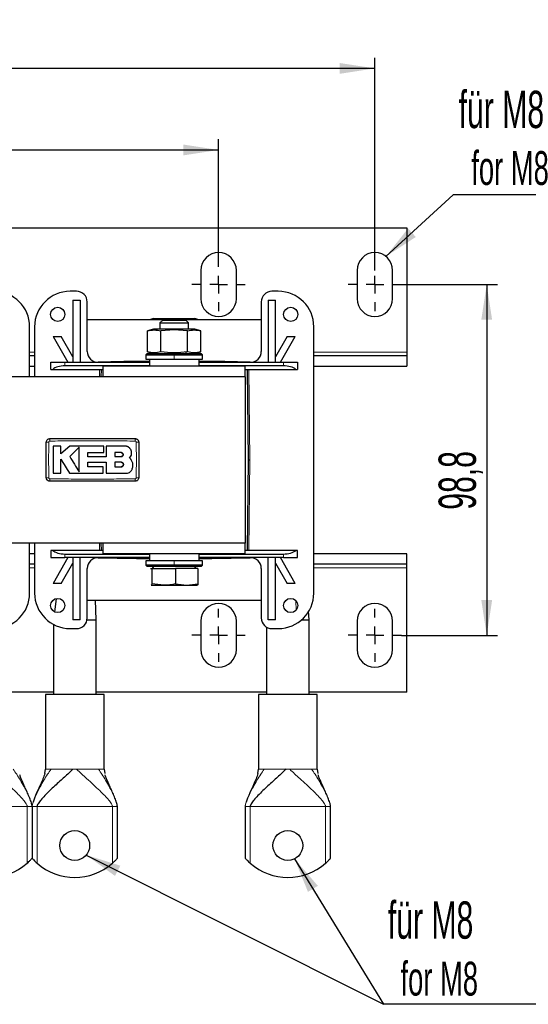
# Model space of a CAD drawing. Header units: millimetres. Extents: x 5 to 418, y 2 to 292.
# Tile 4 of 20: x 110 to 158, y 72 to 164. Entities that reach past the tile are written whole.
import ezdxf

# ---------------------------------------------------------------- set-up
doc = ezdxf.new("R2010")
doc.units = ezdxf.units.MM
doc.layers.add('SLD-0', color=7, linetype='Continuous')
doc.styles.add('SLDTEXTSTYLE0', font='TXT', dxfattribs={"width": 0.605})
doc.dimstyles.new('SLDDIMSTYLE0', dxfattribs={"dimtxt": 3.5, "dimasz": 3.302, "dimexe": 0, "dimexo": 0.0625, "dimgap": 0.875, "dimtad": 1, "dimlfac": 3, "dimrnd": 1e-09, "dimzin": 12, "dimdsep": 46, "dimtxsty": 'SLDTEXTSTYLE0', "dimsah": 1, "dimcen": 0.09, "dimadec": 0, "dimazin": 3, "dimtfac": 1, "dimtofl": 0, "dimtmove": 0, "dimatfit": 3, "dimfxl": 1, "dimfrac": 2, "dimtolj": 1, "dimtzin": 12, "dimarcsym": 0})
doc.dimstyles.new('SLDDIMSTYLE2', dxfattribs={"dimtxt": 3.5, "dimasz": 3.302, "dimexe": 0, "dimexo": 0.0625, "dimgap": 0.875, "dimtad": 1, "dimdec": 1, "dimlfac": 3, "dimrnd": 1e-09, "dimzin": 12, "dimdsep": 46, "dimtxsty": 'SLDTEXTSTYLE0', "dimsah": 1, "dimcen": 0.09, "dimadec": 0, "dimazin": 3, "dimtfac": 1, "dimtofl": 0, "dimtmove": 0, "dimatfit": 3, "dimfxl": 1, "dimfrac": 2, "dimtolj": 1, "dimtzin": 12, "dimarcsym": 0})
doc.dimstyles.new('SLDDIMSTYLE4', dxfattribs={"dimtxt": 0.18, "dimasz": 3.302, "dimexe": 0, "dimexo": 0.0625, "dimgap": 0, "dimtad": 0, "dimtih": 1, "dimtoh": 1, "dimdec": 0, "dimrnd": 1e-09, "dimzin": 0, "dimdsep": 46, "dimtxsty": 'Standard', "dimsah": 1, "dimcen": 0.09, "dimadec": 0, "dimazin": 0, "dimtfac": 3.302, "dimtdec": 0, "dimtofl": 0, "dimtmove": 0, "dimatfit": 3, "dimfxl": 1, "dimfrac": 2, "dimtolj": 1, "dimtzin": 0, "dimarcsym": 0})

# ---------------------------------------------------------------- blocks, each defined once
blk = doc.blocks.new('_D_4')
at = {"layer": 'SLD-0'}
for p, q in [((145.827, 139.219), (154.819, 139.219)), ((153.819, 139.219), (153.819, 106.285)), ((145.827, 106.285), (154.819, 106.285))]:
    blk.add_line(p, q, dxfattribs=at)
for points in [[(153.819, 139.219), (153.311, 135.917), (154.327, 135.917)], [(153.819, 106.285), (154.327, 109.587), (153.311, 109.587)]]:
    blk.add_solid(points, dxfattribs=at)
at = {"layer": 'SLD-0', "insert": (149.308, 118.073), "char_height": 3.5, "attachment_point": 1, "rotation": 90, "style": 'SLDTEXTSTYLE0'}
blk.add_mtext('98,8', dxfattribs=at)
blk = doc.blocks.new('_D_5')
at = {"layer": 'SLD-0'}
for p, q in [((66.993, 141.719), (66.993, 152.855)), ((128.66, 141.719), (128.66, 152.855)), ((66.993, 151.855), (128.66, 151.855))]:
    blk.add_line(p, q, dxfattribs=at)
for points in [[(66.993, 151.855), (70.295, 151.347), (70.295, 152.363)], [(128.66, 151.855), (125.358, 152.363), (125.358, 151.347)]]:
    blk.add_solid(points, dxfattribs=at)
at = {"layer": 'SLD-0', "insert": (93.816, 156.367), "char_height": 3.5, "attachment_point": 1, "style": 'SLDTEXTSTYLE0'}
blk.add_mtext('185', dxfattribs=at)
blk = doc.blocks.new('_D_6')
at = {"layer": 'SLD-0'}
for p, q in [((52.327, 141.719), (52.327, 160.511)), ((143.327, 140.552), (143.327, 160.511)), ((143.327, 159.511), (52.327, 159.511))]:
    blk.add_line(p, q, dxfattribs=at)
for points in [[(52.327, 159.511), (55.629, 159.003), (55.629, 160.019)], [(143.327, 159.511), (140.025, 160.019), (140.025, 159.003)]]:
    blk.add_solid(points, dxfattribs=at)
at = {"layer": 'SLD-0', "insert": (93.816, 164.023), "char_height": 3.5, "attachment_point": 1, "style": 'SLDTEXTSTYLE0'}
blk.add_mtext('273', dxfattribs=at)
blk = doc.blocks.new('SW_NOTE_0_1')
at = {"layer": 'SLD-0', "color": 0}
blk.add_line((14.31, 0), (0, 0), dxfattribs=at)
at = {"layer": 'SLD-0', "color": 0, "attachment_point": 1, "style": 'SLDTEXTSTYLE0'}
for s, insert, char_height in [('für M8', (0.499, 9.78), 3.5), ('for M8', (1.689, 4.114), 3.175)]:
    blk.add_mtext(s, dxfattribs=dict(at, insert=insert, char_height=char_height))
blk = doc.blocks.new('SW_NOTE_0_2')
at = {"layer": 'SLD-0', "color": 0}
blk.add_line((14.31, 0), (0, 0), dxfattribs=at)
blk.add_line((14.31, 0), (0, 0), dxfattribs=at)
at = {"layer": 'SLD-0', "color": 0, "attachment_point": 1, "style": 'SLDTEXTSTYLE0'}
for s, insert, char_height in [('für M8', (0.392, 9.661), 3.5), ('for M8', (1.582, 3.996), 3.175)]:
    blk.add_mtext(s, dxfattribs=dict(at, insert=insert, char_height=char_height))
blk = doc.blocks.new('SW_CENTERMARKSYMBOL_2')
at = {"layer": 'SLD-0', "color": 0}
for p, q in [((0, 1.667), (0, 2.5)), ((-1.667, 0), (-2.5, 0)), ((0, 0), (-0.833, 0)), ((0, 0), (0, 0.833)), ((0, 0), (0, -0.833)), ((0, 0), (0.833, 0)), ((1.667, 0), (2.5, 0)), ((0, -1.667), (0, -2.5))]:
    blk.add_line(p, q, dxfattribs=at)
blk = doc.blocks.new('SW_CENTERMARKSYMBOL_3')
at = {"layer": 'SLD-0', "color": 0}
for p, q in [((0, 1.667), (0, 2.5)), ((-1.667, 0), (-2.5, 0)), ((0, 0), (-0.833, 0)), ((0, 0), (0, 0.833)), ((0, 0), (0, -0.833)), ((0, 0), (0.833, 0)), ((1.667, 0), (2.5, 0)), ((0, -1.667), (0, -2.5))]:
    blk.add_line(p, q, dxfattribs=at)
blk = doc.blocks.new('SW_CENTERMARKSYMBOL_6')
at = {"layer": 'SLD-0', "color": 0}
for p, q in [((0, 1.667), (0, 2.5)), ((-1.667, 0), (-2.5, 0)), ((0, 0), (-0.833, 0)), ((0, 0), (0, 0.833)), ((0, 0), (0, -0.833)), ((0, 0), (0.833, 0)), ((1.667, 0), (2.5, 0)), ((0, -1.667), (0, -2.5))]:
    blk.add_line(p, q, dxfattribs=at)
blk = doc.blocks.new('SW_CENTERMARKSYMBOL_7')
at = {"layer": 'SLD-0', "color": 0}
for p, q in [((0, 1.667), (0, 2.5)), ((-1.667, 0), (-2.5, 0)), ((0, 0), (-0.833, 0)), ((0, 0), (0, 0.833)), ((0, 0), (0, -0.833)), ((0, 0), (0.833, 0)), ((1.667, 0), (2.5, 0)), ((0, -1.667), (0, -2.5))]:
    blk.add_line(p, q, dxfattribs=at)

msp = doc.modelspace()

# ---------------------------------------------------------------- linework, layer by layer
at = {"color": 7, "linetype": 'Continuous', "lineweight": 25}
for p, q in [((49.3266, 144.5518), (146.3266, 144.5518)), ((146.3266, 144.5518), (146.3266, 132.8852)), ((126.9933, 140.5518), (126.9933, 137.8852)), ((130.3266, 137.8852), (130.3266, 140.5518)), ((141.66, 140.5518), (141.66, 137.8852)), ((144.9933, 137.8852), (144.9933, 140.5518)), ((115.3266, 138.5852), (114.7266, 138.5852)), ((114.9933, 137.7518), (115.66, 137.7518)), ((114.9933, 137.7518), (114.9933, 131.9185)), ((115.66, 137.7518), (115.66, 131.9185)), ((133.3266, 137.7518), (133.3266, 131.9185)), ((133.3266, 137.7518), (133.9933, 137.7518)), ((134.26, 138.5852), (133.66, 138.5852)), ((133.9933, 131.9185), (133.9933, 137.7518)), ((116.3266, 132.9296), (116.3266, 137.5852)), ((132.66, 137.5852), (132.66, 132.9296)), ((116.41, 135.9185), (116.3266, 135.9175)), ((132.5766, 135.9185), (116.41, 135.9185)), ((122.56, 136.0185), (122.1868, 135.9185)), ((122.56, 136.0185), (123.5266, 136.0185)), ((123.5266, 136.0185), (124.4933, 136.0185)), ((124.4933, 136.0185), (126.4266, 136.0185)), ((126.7998, 135.9185), (126.4266, 136.0185)), ((132.66, 135.9175), (132.5766, 135.9185)), ((110.9266, 130.5518), (110.9266, 135.2518)), ((111.3933, 135.2518), (111.3933, 130.5518)), ((122.56, 135.0185), (121.989, 134.8655)), ((124.4933, 135.0185), (122.56, 135.0185)), ((123.4156, 135.8852), (123.16, 135.6295)), ((123.16, 135.6295), (123.16, 135.0185)), ((123.16, 135.6295), (125.8266, 135.6295)), ((123.4156, 135.8852), (125.571, 135.8852)), ((126.4266, 135.0185), (124.4933, 135.0185)), ((125.8266, 135.6295), (125.571, 135.8852)), ((125.8266, 135.0185), (125.8266, 135.6295)), ((126.9976, 134.8655), (126.4266, 135.0185)), ((137.5933, 110.2518), (137.5933, 135.2518)), ((113.1266, 134.3434), (114.5266, 131.9185)), ((113.1266, 134.3434), (113.8964, 134.3434)), ((114.9933, 132.4436), (113.8964, 134.3434)), ((121.9915, 132.9042), (121.9915, 134.8662)), ((124.4933, 134.956), (123.2424, 134.8662)), ((123.2424, 132.9042), (123.2424, 134.8662)), ((125.7442, 134.8662), (124.4933, 134.956)), ((125.7442, 132.9042), (125.7442, 134.8662)), ((126.9952, 132.9042), (126.9952, 134.8662)), ((135.0902, 134.3434), (133.9933, 132.4436)), ((134.46, 131.9185), (135.86, 134.3434)), ((135.0902, 134.3434), (135.86, 134.3434)), ((110.9266, 132.5518), (111.3933, 132.5518)), ((121.96, 132.7518), (121.8266, 132.6185)), ((121.8266, 132.6185), (121.8266, 132.2185)), ((121.8266, 132.6185), (124.4933, 132.6185)), ((121.8266, 132.2185), (124.4933, 132.2185)), ((121.96, 132.7518), (124.4933, 132.7518)), ((121.9823, 132.9066), (122.56, 132.7518)), ((122.16, 132.2185), (122.16, 131.5518)), ((124.4933, 132.7518), (127.0266, 132.7518)), ((124.4933, 132.6185), (127.16, 132.6185)), ((124.4933, 132.2185), (127.16, 132.2185)), ((126.4266, 132.7518), (127.0043, 132.9066)), ((126.8266, 131.5518), (126.8266, 132.2185)), ((127.16, 132.6185), (127.0266, 132.7518)), ((127.16, 132.2185), (127.16, 132.6185)), ((137.5933, 132.5518), (146.3266, 132.5518)), ((146.3266, 132.8852), (146.3266, 132.5518)), ((146.3266, 132.5518), (146.3266, 131.5518)), ((110.9266, 131.5518), (111.3933, 131.5518)), ((112.91, 131.2518), (112.91, 131.9185)), ((112.91, 131.9185), (114.2433, 131.9185)), ((114.2433, 131.9185), (122.16, 131.9185)), ((122.16, 131.5852), (114.2433, 131.5852)), ((117.8266, 130.5518), (117.8266, 131.5518)), ((131.16, 131.5518), (117.8266, 131.5518)), ((126.8266, 131.9185), (134.7433, 131.9185)), ((134.7433, 131.5852), (126.8266, 131.5852)), ((131.16, 130.5518), (131.16, 131.5518)), ((134.7433, 131.9185), (136.0766, 131.9185)), ((136.0766, 131.9185), (136.0766, 131.2518)), ((137.5933, 131.5518), (146.3266, 131.5518)), ((131.16, 130.5518), (64.4933, 130.5518)), ((112.91, 131.2518), (113.0886, 131.2518)), ((113.0886, 131.2518), (117.8266, 131.2518)), ((117.6517, 130.5518), (117.66, 131.2518)), ((131.16, 131.2518), (135.898, 131.2518)), ((131.16, 130.5518), (131.16, 114.9518)), ((131.3266, 131.2518), (131.4266, 122.7518)), ((135.898, 131.2518), (136.0766, 131.2518)), ((113.8563, 124.0449), (113.1232, 124.0449)), ((113.8563, 123.334), (113.8563, 124.0449)), ((114.6906, 124.0449), (113.8563, 123.334)), ((115.565, 123.9656), (114.6906, 123.066)), ((117.8898, 123.4428), (117.8898, 124.0449)), ((118.1215, 124.0449), (118.1215, 123.0583)), ((119.8847, 124.0449), (118.1215, 124.0449)), ((116.3949, 123.0583), (116.3949, 123.4428)), ((119.5148, 123.438), (118.9344, 123.438)), ((118.9344, 123.438), (118.9344, 123.066)), ((118.9344, 123.066), (119.5148, 123.066)), ((116.3954, 122.1084), (116.3954, 122.5335)), ((117.8299, 121.5071), (117.8299, 122.1084)), ((118.1215, 122.5335), (118.1215, 121.5071)), ((118.9344, 122.5335), (118.9344, 122.1084)), ((119.5148, 122.5335), (118.9344, 122.5335)), ((118.9344, 122.1084), (119.5148, 122.1084)), ((131.4266, 122.7518), (131.3266, 114.2518)), ((131.4266, 122.7518), (131.5933, 122.7518)), ((113.1232, 121.5071), (113.8559, 121.5071)), ((118.1215, 121.5071), (120.0138, 121.5071)), ((131.16, 114.9518), (64.4933, 114.9518)), ((110.9266, 110.2518), (110.9266, 114.9518)), ((111.3933, 114.9518), (111.3933, 110.2518)), ((117.66, 114.2518), (117.6517, 114.9518)), ((117.8266, 113.9518), (117.8266, 114.9518)), ((131.16, 113.9518), (131.16, 114.9518)), ((111.3933, 113.9518), (110.9266, 113.9518)), ((112.91, 114.2518), (112.91, 113.5852)), ((113.0886, 114.2518), (112.91, 114.2518)), ((117.8266, 114.2518), (113.0886, 114.2518)), ((114.2433, 113.9185), (122.16, 113.9185)), ((131.16, 113.9518), (117.8266, 113.9518)), ((122.16, 113.9518), (122.16, 113.2852)), ((126.8266, 113.2852), (126.8266, 113.9518)), ((126.8266, 113.9185), (134.7433, 113.9185)), ((135.898, 114.2518), (131.16, 114.2518)), ((136.0766, 114.2518), (135.898, 114.2518)), ((136.0766, 113.5852), (136.0766, 114.2518)), ((146.3266, 113.9518), (137.5933, 113.9518)), ((146.3266, 112.9518), (146.3266, 113.9518)), ((111.3933, 112.9518), (110.9266, 112.9518)), ((112.91, 113.5852), (114.2433, 113.5852)), ((114.5266, 113.5852), (113.1266, 111.1603)), ((113.8964, 111.1603), (114.9933, 113.0601)), ((122.16, 113.5852), (114.2433, 113.5852)), ((114.9933, 113.5852), (114.9933, 107.7518)), ((115.66, 107.7518), (115.66, 113.5852)), ((121.8266, 113.2852), (121.8266, 112.8852)), ((124.4933, 113.2852), (121.8266, 113.2852)), ((121.8266, 112.8852), (121.96, 112.7518)), ((124.4933, 112.8852), (121.8266, 112.8852)), ((127.16, 113.2852), (124.4933, 113.2852)), ((127.16, 112.8852), (124.4933, 112.8852)), ((134.7433, 113.5852), (126.8266, 113.5852)), ((127.0266, 112.7518), (127.16, 112.8852)), ((127.16, 112.8852), (127.16, 113.2852)), ((133.3266, 107.7518), (133.3266, 113.5852)), ((133.9933, 107.7518), (133.9933, 113.5852)), ((133.9933, 113.0601), (135.0902, 111.1603)), ((135.86, 111.1603), (134.46, 113.5852)), ((134.7433, 113.5852), (136.0766, 113.5852)), ((146.3266, 112.9518), (137.5933, 112.9518)), ((146.3266, 112.6185), (146.3266, 112.9518)), ((116.3266, 107.9185), (116.3266, 112.5741)), ((124.4933, 112.7518), (121.96, 112.7518)), ((122.2614, 112.5518), (122.3984, 112.5518)), ((122.3984, 112.5518), (122.3984, 111.1072)), ((122.3984, 112.5518), (124.6303, 112.5518)), ((122.555, 112.7518), (122.4395, 112.5518)), ((127.0266, 112.7518), (124.4933, 112.7518)), ((124.6303, 112.5518), (124.6303, 111.1072)), ((126.7252, 112.5518), (124.6303, 112.5518)), ((126.5471, 112.5518), (126.4316, 112.7518)), ((126.7252, 112.5518), (126.7252, 111.1072)), ((132.66, 112.5741), (132.66, 107.9185)), ((146.3266, 100.9518), (146.3266, 112.6185)), ((113.8964, 111.1603), (113.1266, 111.1603)), ((122.3299, 110.9852), (122.3234, 110.9875)), ((122.3234, 110.9864), (122.3266, 110.9852)), ((122.3299, 110.9852), (123.5143, 110.9852)), ((123.5143, 110.9852), (122.3984, 111.1072)), ((123.5143, 110.9852), (125.6777, 110.9852)), ((124.6303, 111.1072), (125.6777, 110.9852)), ((125.6777, 110.9852), (126.7252, 111.1072)), ((125.6777, 110.9852), (126.6567, 110.9852)), ((126.66, 110.9852), (126.6632, 110.9864)), ((135.86, 111.1603), (135.0902, 111.1603)), ((113.4062, 109.7217), (113.2529, 108.4958)), ((116.3266, 109.5862), (116.41, 109.5852)), ((116.41, 109.5852), (132.5766, 109.5852)), ((117.16, 107.7518), (117.0975, 109.5852)), ((132.5766, 109.5852), (132.66, 109.5862)), ((137.16, 107.7518), (137.0874, 108.5687)), ((113.16, 107.3096), (113.16, 100.7185)), ((115.66, 107.7518), (114.9933, 107.7518)), ((116.3127, 107.7518), (117.16, 107.7518)), ((117.16, 100.7185), (117.16, 107.7518)), ((126.9933, 107.6185), (126.9933, 104.9518)), ((130.3266, 104.9518), (130.3266, 107.6185)), ((133.9933, 107.7518), (133.3266, 107.7518)), ((136.4648, 107.7518), (137.16, 107.7518)), ((137.16, 100.7185), (137.16, 107.7518)), ((141.66, 107.6185), (141.66, 104.9518)), ((144.9933, 104.9518), (144.9933, 107.6185)), ((114.7266, 106.9185), (115.3266, 106.9185)), ((133.16, 107.0525), (133.16, 100.7185)), ((133.66, 106.9185), (134.26, 106.9185)), ((113.16, 100.9518), (109.16, 100.9518)), ((133.16, 100.9518), (117.16, 100.9518)), ((146.3266, 100.9518), (137.16, 100.9518)), ((112.41, 100.7185), (112.41, 93.7185)), ((117.91, 100.7185), (112.41, 100.7185)), ((117.91, 93.7185), (117.91, 100.7185)), ((132.41, 100.7185), (132.41, 93.7185)), ((137.91, 100.7185), (132.41, 100.7185)), ((137.91, 93.7185), (137.91, 100.7185)), ((112.3488, 93.3121), (112.41, 93.7185)), ((117.91, 93.7185), (117.9837, 93.3118)), ((132.3488, 93.3121), (132.41, 93.7185)), ((137.91, 93.7185), (137.9837, 93.3118)), ((111.16, 90.2185), (111.16, 85.3575)), ((119.16, 85.3575), (119.16, 90.2185)), ((131.16, 90.2185), (131.16, 85.3575)), ((139.16, 85.3575), (139.16, 90.2185))]:
    msp.add_line(p, q, dxfattribs=at)
at = {"color": 7, "linetype": 'Continuous', "lineweight": 18}
for p, q in [((123.5266, 136.0185), (123.34, 135.9185)), ((124.4933, 135.0185), (124.4933, 134.956)), ((110.9266, 132.8852), (111.3933, 132.8852)), ((124.4933, 132.7518), (124.4933, 132.6185)), ((124.4933, 132.2185), (124.4933, 132.6185)), ((125.46, 132.7518), (125.7442, 132.9042)), ((137.5933, 132.8852), (146.3266, 132.8852)), ((114.2433, 131.5852), (114.2433, 131.9185)), ((134.7433, 131.9185), (134.7433, 131.5852)), ((117.4851, 130.5518), (117.4933, 131.2518)), ((131.4933, 131.2518), (131.5933, 122.7518)), ((131.5933, 122.7518), (131.4933, 114.2518)), ((117.4933, 114.2518), (117.4851, 114.9518)), ((114.2433, 113.9185), (114.2433, 113.5852)), ((134.7433, 113.9185), (134.7433, 113.5852)), ((124.4933, 113.2852), (124.4933, 112.8852)), ((124.4933, 112.7518), (124.4933, 112.8852)), ((111.3933, 112.6185), (110.9266, 112.6185)), ((146.3266, 112.6185), (137.5933, 112.6185)), ((135.9188, 109.5349), (135.9249, 108.6423)), ((112.8437, 93.7185), (112.9352, 93.7185)), ((114.9873, 93.7185), (115.3326, 93.7185)), ((117.3848, 93.7185), (117.4762, 93.7185)), ((132.8437, 93.7185), (132.9352, 93.7185)), ((134.9873, 93.7185), (135.3326, 93.7185)), ((137.3848, 93.7185), (137.4762, 93.7185)), ((110.6933, 90.2185), (103.6266, 90.2185)), ((110.6933, 90.2185), (110.6933, 84.8902)), ((111.1866, 90.2185), (111.16, 90.2185)), ((118.6933, 90.2185), (111.6266, 90.2185)), ((111.6266, 84.8902), (111.6266, 90.2185)), ((118.6933, 90.2185), (118.6933, 84.8902)), ((119.16, 90.2185), (119.1334, 90.2185)), ((131.1866, 90.2185), (131.16, 90.2185)), ((138.6933, 90.2185), (131.6266, 90.2185)), ((131.6266, 84.8902), (131.6266, 90.2185)), ((138.6933, 90.2185), (138.6933, 84.8902)), ((139.16, 90.2185), (139.1334, 90.2185))]:
    msp.add_line(p, q, dxfattribs=at)
at = {"color": 7, "linetype": 'Continuous', "lineweight": 25}
for centre, radius in [((113.56, 136.4185), 0.6667), ((135.4266, 136.4185), 0.6667), ((113.56, 109.0852), 0.6667), ((135.4266, 109.0852), 0.6667), ((115.16, 86.5518), 1.4), ((135.16, 86.5518), 1.4)]:
    msp.add_circle(centre, radius, dxfattribs=at)
for centre, radius, start, end in [((128.66, 140.5518), 1.6667, 0, 180), ((143.3266, 140.5518), 1.6667, 0, 180), ((107.5933, 135.2518), 3.3333, 0, 90), ((114.7266, 135.2518), 3.3333, 90, 180), ((115.3266, 137.5852), 1, 0, 90), ((128.66, 137.8852), 1.6667, 180, 0), ((133.66, 137.5852), 1, 90, 180), ((134.26, 135.2518), 3.3333, 0, 90), ((143.3266, 137.8852), 1.6667, 180, 0), ((117.3266, 132.9296), 1, 180, 271.421402), ((131.66, 132.9296), 1, 268.578598, 0), ((124.4933, -155.8948), 287.9133, 90.464347, 91.421402), ((124.4933, -155.8948), 287.9133, 88.578598, 89.535653), ((117.3266, 112.5741), 1, 88.578598, 180), ((124.4933, 401.3985), 287.9133, 268.578598, 269.535653), ((124.4933, 401.3985), 287.9133, 270.464347, 271.421402), ((131.66, 112.5741), 1, 0, 91.421402), ((107.5933, 110.2518), 3.3333, 270, 0), ((114.7266, 110.2518), 3.3333, 180, 270), ((134.26, 110.2518), 3.3333, 270, 0), ((128.66, 107.6185), 1.6667, 0, 180), ((143.3266, 107.6185), 1.6667, 0, 180), ((115.3266, 107.9185), 1, 270, 0), ((133.66, 107.9185), 1, 180, 270), ((128.66, 104.9518), 1.6667, 180, 0), ((143.3266, 104.9518), 1.6667, 180, 0), ((107.16, 88.8852), 5.3333, 228.509183, 311.490817), ((115.16, 88.8852), 5.3333, 228.509183, 311.490817), ((135.16, 88.8852), 5.3333, 228.509183, 311.490817)]:
    msp.add_arc(centre, radius, start, end, dxfattribs=at)
at = {"color": 7, "linetype": 'Continuous', "lineweight": 18}
for centre, radius, start, end in [((112.6659, 119.5901), 4.8315, 89.328019, 92.047607), ((117.5195, 124.5792), 4.696, 177.893288, 180.691365), ((116.1339, 124.5792), 4.696, 359.308621, 2.106755), ((120.9873, 119.5899), 4.8317, 87.952474, 90.671954), ((112.6659, 125.9104), 4.8283, 267.951047, 270.672418), ((117.517, 120.9245), 4.6936, 179.308283, 182.10781), ((116.1338, 120.9245), 4.696, 357.893277, 0.691368), ((120.9873, 125.9138), 4.8317, 269.328049, 272.047515)]:
    msp.add_arc(centre, radius, start, end, dxfattribs=at)
at = {"color": 7, "linetype": 'Continuous', "lineweight": 25}
for centre, start_param, end_param in [((114.2433, 130.9185), 1.5707963, 2.6179939), ((134.7433, 130.9185), 0.5235988, 1.5707963), ((114.2433, 114.5852), 3.6651914, 4.712389), ((134.7433, 114.5852), 4.712389, 5.7595865)]:
    msp.add_ellipse(centre, major_axis=(1.3333, 0), ratio=0.5, start_param=start_param, end_param=end_param, dxfattribs=at)
for points, knots in [([(121.9915, 134.8662), (122.1999, 134.9111), (122.6169, 135.0009), (123.0339, 134.9111), (123.2424, 134.8662)], [0, 0, 0, 0, 0.4999949, 1, 1, 1, 1]), ([(125.7442, 134.8662), (125.9527, 134.9111), (126.3697, 135.0009), (126.7867, 134.9111), (126.9952, 134.8662)], [0, 0, 0, 0, 0.4999949, 1, 1, 1, 1]), ([(123.2424, 132.9042), (123.0339, 132.8593), (122.6169, 132.7695), (122.1999, 132.8593), (121.9915, 132.9042)], [0, 0, 0, 0, 0.4999949, 1, 1, 1, 1]), ([(125.7442, 132.9042), (125.3265, 132.8592), (124.4926, 132.7695), (123.6586, 132.8593), (123.2424, 132.9042)], [0, 0, 0, 0, 0.5008729, 1, 1, 1, 1]), ([(126.9952, 132.9042), (126.7867, 132.8593), (126.3697, 132.7695), (125.9527, 132.8593), (125.7442, 132.9042)], [0, 0, 0, 0, 0.4999949, 1, 1, 1, 1]), ([(112.4933, 124.4185), (112.497, 124.456), (112.5044, 124.5309), (112.5618, 124.6308), (112.6464, 124.7062), (112.7401, 124.7462), (112.8021, 124.7502), (112.8266, 124.7518)], [0, 0, 0, 0, 0.21467278, 0.42935247, 0.64402667, 0.85869575, 1, 1, 1, 1]), ([(112.4933, 121.0852), (112.4933, 121.4396), (112.4933, 122.1723), (112.4933, 123.2835), (112.4933, 124.0402), (112.4933, 124.4185)], [0, 0, 0, 0, 0.3189779, 0.6594764, 1, 1, 1, 1]), ([(112.8266, 124.7518), (113.4932, 124.7518), (114.8264, 124.7518), (116.8264, 124.7518), (118.8265, 124.7518), (120.1599, 124.7518), (120.8266, 124.7518)], [0, 0, 0, 0, 0.24997604, 0.49996096, 0.74997548, 1, 1, 1, 1]), ([(113.1232, 124.0449), (113.1232, 123.6978), (113.1232, 123.1014), (113.1232, 122.2553), (113.1232, 121.7565), (113.1232, 121.5071)], [0, 0, 0, 0, 0.4103219, 0.7051227, 1, 1, 1, 1]), ([(117.8898, 124.0449), (117.3566, 124.0449), (116.2901, 124.0449), (115.2238, 124.0449), (114.6906, 124.0449)], [0, 0, 0, 0, 0.4999252, 1, 1, 1, 1]), ([(115.565, 121.6289), (115.565, 121.8019), (115.565, 122.1484), (115.565, 122.7118), (115.565, 123.3185), (115.565, 123.7497), (115.565, 123.9656)], [0, 0, 0, 0, 0.22254402, 0.44544758, 0.72233524, 1, 1, 1, 1]), ([(120.4936, 123.436), (120.4932, 123.4528), (120.4924, 123.4865), (120.4858, 123.5372), (120.4752, 123.5878), (120.4602, 123.6371), (120.4349, 123.7007), (120.4017, 123.7609), (120.3613, 123.8162), (120.3163, 123.8679), (120.265, 123.9137), (120.2086, 123.9525), (120.1641, 123.9778), (120.1178, 123.9993), (120.0692, 124.017), (120.0249, 124.0291), (119.9747, 124.0389), (119.9299, 124.0441), (119.8961, 124.0447), (119.8847, 124.0449)], [0, 0, 0, 0, 0.05272662, 0.1058194, 0.160067, 0.21471361, 0.26744021, 0.37468442, 0.42933018, 0.48206416, 0.58932338, 0.64397687, 0.6967166, 0.74982254, 0.8040835, 0.85874361, 0.89379305, 0.96440564, 1, 1, 1, 1]), ([(120.8266, 124.7518), (120.8359, 124.7516), (120.8544, 124.7512), (120.8821, 124.7476), (120.9098, 124.7417), (120.9346, 124.7342), (120.9608, 124.7241), (120.9859, 124.7119), (121.0121, 124.696), (121.0349, 124.6793), (121.0614, 124.6562), (121.0867, 124.6284), (121.1083, 124.5977), (121.1268, 124.5651), (121.1416, 124.5305), (121.1509, 124.4974), (121.1567, 124.4677), (121.1596, 124.4432), (121.1599, 124.4247), (121.16, 124.4185)], [0, 0, 0, 0, 0.0527905, 0.10609647, 0.16017105, 0.21478575, 0.25435365, 0.32087981, 0.37495627, 0.42957292, 0.48250915, 0.57626947, 0.64429167, 0.69722676, 0.79098497, 0.85900561, 0.89404524, 0.96452743, 1, 1, 1, 1]), ([(121.16, 124.4185), (121.16, 124.0641), (121.16, 123.3314), (121.16, 122.2202), (121.16, 121.4635), (121.16, 121.0852)], [0, 0, 0, 0, 0.3189779, 0.6594763, 1, 1, 1, 1]), ([(114.6906, 123.066), (114.8362, 122.8267), (115.1278, 122.3474), (115.4191, 121.8686), (115.565, 121.6289)], [0, 0, 0, 0, 0.4992897, 1, 1, 1, 1]), ([(116.3949, 123.4428), (116.6441, 123.4428), (117.1424, 123.4428), (117.6406, 123.4428), (117.8898, 123.4428)], [0, 0, 0, 0, 0.4999563, 1, 1, 1, 1]), ([(118.1215, 123.0583), (117.8338, 123.0583), (117.2583, 123.0583), (116.6828, 123.0583), (116.3949, 123.0583)], [0, 0, 0, 0, 0.4999281, 1, 1, 1, 1]), ([(119.5148, 123.066), (119.5357, 123.0681), (119.5776, 123.0722), (119.6333, 123.1043), (119.6756, 123.1517), (119.6998, 123.2107), (119.703, 123.2743), (119.685, 123.3354), (119.6478, 123.387), (119.5957, 123.4233), (119.5485, 123.4369), (119.5212, 123.4378), (119.5148, 123.438)], [0, 0, 0, 0, 0.10757797, 0.21515507, 0.32274136, 0.43026461, 0.53768061, 0.64498658, 0.75221303, 0.85941075, 0.96664052, 1, 1, 1, 1]), ([(119.5148, 123.438), (119.5357, 123.4359), (119.5775, 123.4318), (119.6331, 123.3998), (119.6754, 123.3526), (119.6996, 123.2937), (119.703, 123.2302), (119.6852, 123.1692), (119.6482, 123.1174), (119.5962, 123.0809), (119.5488, 123.0671), (119.5213, 123.0662), (119.5148, 123.066)], [0, 0, 0, 0, 0.10733422, 0.21467204, 0.32192864, 0.42912999, 0.53633856, 0.64360967, 0.75098265, 0.85846837, 0.9660383, 1, 1, 1, 1]), ([(120.3039, 122.9307), (120.3503, 122.9869), (120.4432, 123.0995), (120.4957, 123.2836), (120.4942, 123.396), (120.4936, 123.436)], [0, 0, 0, 0, 0.3919653, 0.78394467, 1, 1, 1, 1]), ([(113.8559, 122.8334), (113.9903, 122.6125), (114.2594, 122.1703), (114.5283, 121.7283), (114.6629, 121.5071)], [0, 0, 0, 0, 0.4995776, 1, 1, 1, 1]), ([(113.8559, 121.5071), (113.8559, 121.728), (113.8559, 122.1698), (113.8559, 122.6122), (113.8559, 122.8334)], [0, 0, 0, 0, 0.4998112, 1, 1, 1, 1]), ([(116.3954, 122.5335), (116.683, 122.5335), (117.2585, 122.5335), (117.8338, 122.5335), (118.1215, 122.5335)], [0, 0, 0, 0, 0.4999244, 1, 1, 1, 1]), ([(117.8299, 122.1084), (117.5908, 122.1084), (117.1127, 122.1084), (116.6345, 122.1084), (116.3954, 122.1084)], [0, 0, 0, 0, 0.4999585, 1, 1, 1, 1]), ([(119.5148, 122.1084), (119.5265, 122.109), (119.5504, 122.1102), (119.5851, 122.1194), (119.6181, 122.1341), (119.6479, 122.154), (119.6741, 122.1788), (119.6956, 122.2074), (119.7121, 122.2396), (119.723, 122.2737), (119.728, 122.3094), (119.7269, 122.3452), (119.7198, 122.3806), (119.7069, 122.414), (119.6885, 122.445), (119.6653, 122.4723), (119.6377, 122.4955), (119.6067, 122.5136), (119.5729, 122.5264), (119.5456, 122.5317), (119.526, 122.5333), (119.5185, 122.5334), (119.5148, 122.5335)], [0, 0, 0, 0, 0.0529185, 0.1073704, 0.1602893, 0.2147451, 0.2676247, 0.3220395, 0.3748892, 0.4292717, 0.4821188, 0.5364972, 0.5893674, 0.6437684, 0.6966825, 0.7511281, 0.8040953, 0.858596, 0.911608, 0.9661563, 0.9830544, 1, 1, 1, 1]), ([(119.5148, 122.5335), (119.5265, 122.5329), (119.5505, 122.5317), (119.5852, 122.5224), (119.6182, 122.5077), (119.648, 122.4878), (119.6743, 122.4629), (119.6958, 122.4342), (119.7123, 122.402), (119.7231, 122.3678), (119.728, 122.332), (119.7268, 122.2962), (119.7196, 122.2608), (119.7067, 122.2274), (119.6882, 122.1964), (119.6649, 122.1692), (119.6372, 122.146), (119.6063, 122.128), (119.5725, 122.1154), (119.5453, 122.1102), (119.5259, 122.1086), (119.5185, 122.1085), (119.5148, 122.1084)], [0, 0, 0, 0, 0.0530262, 0.1075903, 0.1606164, 0.2151805, 0.2682022, 0.3227636, 0.3757477, 0.4302712, 0.4832027, 0.5376719, 0.5905547, 0.6449729, 0.6978249, 0.7522101, 0.805056, 0.8594334, 0.9123003, 0.9666977, 0.9833261, 1, 1, 1, 1]), ([(120.4936, 122.6957), (120.4878, 122.7066), (120.4701, 122.7393), (120.4357, 122.7916), (120.3881, 122.8509), (120.3432, 122.897), (120.3137, 122.9222), (120.3039, 122.9307)], [0, 0, 0, 0, 0.1218076, 0.3667993, 0.6166929, 0.8716534, 1, 1, 1, 1]), ([(120.536, 121.8577), (120.5696, 121.9514), (120.6367, 122.1388), (120.6179, 122.4392), (120.5341, 122.6122), (120.4936, 122.6957)], [0, 0, 0, 0, 0.3407821, 0.6815687, 1, 1, 1, 1]), ([(114.6629, 121.5071), (115.1906, 121.5071), (116.2462, 121.5071), (117.3019, 121.5071), (117.8299, 121.5071)], [0, 0, 0, 0, 0.4999225, 1, 1, 1, 1]), ([(120.0138, 121.5071), (120.0773, 121.5133), (120.2042, 121.5258), (120.3724, 121.6232), (120.4818, 121.7423), (120.5223, 121.8286), (120.536, 121.8577)], [0, 0, 0, 0, 0.2851253, 0.5702516, 0.8553553, 1, 1, 1, 1]), ([(112.8266, 120.7518), (112.822, 120.7519), (112.8082, 120.7521), (112.7851, 120.7541), (112.7573, 120.7587), (112.7344, 120.7646), (112.7077, 120.7733), (112.6818, 120.7843), (112.6532, 120.8001), (112.6335, 120.8132), (112.6074, 120.8332), (112.5801, 120.859), (112.5569, 120.8886), (112.5364, 120.9199), (112.5192, 120.9534), (112.507, 120.9889), (112.4996, 121.0192), (112.4945, 121.0482), (112.4937, 121.0728), (112.4933, 121.0852)], [0, 0, 0, 0, 0.0263587, 0.0792927, 0.1329862, 0.1874577, 0.2148249, 0.2940861, 0.3477815, 0.4022549, 0.4296232, 0.5357869, 0.6169537, 0.6443213, 0.7504827, 0.8316477, 0.8590146, 0.9291828, 1, 1, 1, 1]), ([(120.8266, 120.7518), (120.1601, 120.7518), (118.8269, 120.7518), (116.8269, 120.7518), (114.8268, 120.7518), (113.4934, 120.7518), (112.8266, 120.7518)], [0, 0, 0, 0, 0.249976, 0.499961, 0.7499755, 1, 1, 1, 1]), ([(121.16, 121.0852), (121.1563, 121.0477), (121.1489, 120.9728), (121.0915, 120.8729), (121.0069, 120.7975), (120.9132, 120.7575), (120.8512, 120.7535), (120.8266, 120.7518)], [0, 0, 0, 0, 0.2146728, 0.4293525, 0.6440267, 0.8586958, 1, 1, 1, 1]), ([(122.3984, 111.1072), (122.3977, 111.1048), (122.3751, 111.0301), (122.3521, 111.0073), (122.3299, 110.9852)], [0, 0, 0, 0, 0.03148504, 1, 1, 1, 1]), ([(124.6303, 111.1072), (124.5385, 111.0894), (124.3548, 111.0539), (124.0766, 111.0158), (123.7962, 110.99), (123.6084, 110.9868), (123.5143, 110.9852)], [0, 0, 0, 0, 0.24885833, 0.49808005, 0.74872337, 1, 1, 1, 1]), ([(126.7252, 111.1072), (126.7245, 111.1048), (126.7183, 111.0845), (126.7067, 111.0503), (126.6901, 111.0138), (126.6735, 110.9898), (126.6623, 110.9867), (126.6567, 110.9852)], [0, 0, 0, 0, 0.0314474, 0.2725242, 0.5139432, 0.7566821, 1, 1, 1, 1]), ([(114.9873, 93.7185), (114.857, 93.5951), (114.5719, 93.3249), (114.1689, 92.956), (113.7284, 92.5541), (113.2714, 92.1356), (112.7978, 91.6915), (112.3615, 91.2634), (111.9978, 90.8683), (111.7649, 90.5725), (111.6584, 90.369), (111.6303, 90.2725), (111.6277, 90.235), (111.6266, 90.2185)], [0, 0, 0, 0, 0.0781273, 0.1710083, 0.278026, 0.4166976, 0.5603945, 0.7170593, 0.8519797, 0.9499554, 0.983819, 0.9928589, 1, 1, 1, 1]), ([(134.9873, 93.7185), (134.857, 93.5951), (134.5719, 93.3249), (134.1689, 92.956), (133.7284, 92.5541), (133.2714, 92.1356), (132.7978, 91.6915), (132.3615, 91.2634), (131.9978, 90.8683), (131.7649, 90.5725), (131.6584, 90.369), (131.6303, 90.2725), (131.6277, 90.235), (131.6266, 90.2185)], [0, 0, 0, 0, 0.0781273, 0.1710083, 0.278026, 0.4166976, 0.5603945, 0.7170593, 0.8519797, 0.9499554, 0.983819, 0.9928589, 1, 1, 1, 1]), ([(111.16, 90.2185), (111.1588, 90.2424), (111.1554, 90.3121), (111.1307, 90.4273), (111.0626, 90.6749), (110.9277, 91.0278), (110.7348, 91.4806), (110.5311, 91.9317), (110.3415, 92.3485), (110.1822, 92.718), (110.0724, 92.9849), (110.0202, 93.1435), (110.0067, 93.1848)], [0, 0, 0, 0, 0.0180391, 0.0526733, 0.0964023, 0.2457415, 0.4183193, 0.5893229, 0.7424705, 0.8688912, 0.9658278, 1, 1, 1, 1]), ([(112.3563, 93.3131), (112.3286, 93.228), (112.2393, 92.9529), (112.0469, 92.5035), (111.745, 91.8283), (111.4599, 91.2268), (111.2972, 90.7599), (111.2543, 90.6368)], [0, 0, 0, 0, 0.07671846, 0.24810046, 0.48904611, 0.86523305, 1, 1, 1, 1]), ([(119.16, 90.2185), (119.1588, 90.2424), (119.1554, 90.3121), (119.1307, 90.4273), (119.0626, 90.6749), (118.9277, 91.0278), (118.7348, 91.4806), (118.5311, 91.9317), (118.3415, 92.3485), (118.1822, 92.718), (118.0724, 92.9849), (118.0202, 93.1435), (118.0067, 93.1848)], [0, 0, 0, 0, 0.01803905, 0.05267325, 0.09640228, 0.24574146, 0.41831927, 0.58932292, 0.74247054, 0.86889115, 0.96582775, 1, 1, 1, 1]), ([(132.3563, 93.3131), (132.3286, 93.228), (132.2393, 92.9529), (132.0469, 92.5035), (131.745, 91.8283), (131.4599, 91.2268), (131.2972, 90.7599), (131.2543, 90.6368)], [0, 0, 0, 0, 0.07671846, 0.24810046, 0.48904611, 0.86523305, 1, 1, 1, 1]), ([(139.16, 90.2185), (139.1588, 90.2424), (139.1554, 90.3121), (139.1307, 90.4273), (139.0626, 90.6749), (138.9277, 91.0278), (138.7348, 91.4806), (138.5311, 91.9317), (138.3415, 92.3485), (138.1822, 92.718), (138.0724, 92.9849), (138.0202, 93.1435), (138.0067, 93.1848)], [0, 0, 0, 0, 0.0180391, 0.0526733, 0.0964023, 0.2457415, 0.4183193, 0.5893229, 0.7424705, 0.8688912, 0.9658278, 1, 1, 1, 1]), ([(110.6933, 84.8902), (110.7515, 84.943), (110.8799, 85.0596), (111.0255, 85.2093), (111.1152, 85.3071), (111.1541, 85.3508), (111.1582, 85.3555), (111.16, 85.3575)], [0, 0, 0, 0, 0.2664894, 0.5877782, 0.7599752, 0.8981673, 1, 1, 1, 1]), ([(111.16, 85.3575), (111.1631, 85.3539), (111.1695, 85.3467), (111.2212, 85.2888), (111.3181, 85.1845), (111.4605, 85.0406), (111.5749, 84.937), (111.6266, 84.8902)], [0, 0, 0, 0, 0.1367915, 0.272729, 0.4771299, 0.7637069, 1, 1, 1, 1]), ([(118.6933, 84.8902), (118.7515, 84.943), (118.8799, 85.0596), (119.0255, 85.2093), (119.1152, 85.3071), (119.1541, 85.3508), (119.1582, 85.3555), (119.16, 85.3575)], [0, 0, 0, 0, 0.2664894, 0.5877782, 0.7599752, 0.8981673, 1, 1, 1, 1]), ([(131.16, 85.3575), (131.1631, 85.3539), (131.1695, 85.3467), (131.2212, 85.2888), (131.3181, 85.1845), (131.4605, 85.0406), (131.5749, 84.937), (131.6266, 84.8902)], [0, 0, 0, 0, 0.1367915, 0.272729, 0.4771299, 0.7637069, 1, 1, 1, 1]), ([(138.6933, 84.8902), (138.7515, 84.943), (138.8799, 85.0596), (139.0255, 85.2093), (139.1152, 85.3071), (139.1541, 85.3508), (139.1582, 85.3555), (139.16, 85.3575)], [0, 0, 0, 0, 0.2664894, 0.5877782, 0.7599752, 0.8981673, 1, 1, 1, 1])]:
    msp.add_open_spline(points, degree=3, knots=knots, dxfattribs=at)
at = {"color": 7, "linetype": 'Continuous', "lineweight": 18}
for points, knots in [([(112.7226, 124.4213), (112.7206, 124.2318), (112.7164, 123.8529), (112.7127, 123.2844), (112.7115, 122.7159), (112.7134, 121.9818), (112.719, 121.4374), (112.7226, 121.0824)], [0, 0, 0, 0, 0.1702473, 0.3404988, 0.5107709, 0.6810498, 1, 1, 1, 1]), ([(112.8238, 124.5226), (112.8164, 124.522), (112.7977, 124.5205), (112.7695, 124.5082), (112.7439, 124.4853), (112.7263, 124.4552), (112.7238, 124.4325), (112.7226, 124.4213)], [0, 0, 0, 0, 0.14056698, 0.35532785, 0.57084385, 0.7860438, 1, 1, 1, 1]), ([(120.8295, 124.5226), (120.1623, 124.5299), (118.828, 124.5446), (116.8265, 124.5521), (114.825, 124.5446), (113.4909, 124.5299), (112.8238, 124.5226)], [0, 0, 0, 0, 0.2500112, 0.500039, 0.7500099, 1, 1, 1, 1]), ([(120.9307, 124.4213), (120.9301, 124.4287), (120.9287, 124.4474), (120.9163, 124.4756), (120.8935, 124.5012), (120.8634, 124.5188), (120.8407, 124.5213), (120.8295, 124.5226)], [0, 0, 0, 0, 0.1406564, 0.3555028, 0.5710316, 0.7861708, 1, 1, 1, 1]), ([(120.9307, 121.0824), (120.9345, 121.4614), (120.9421, 122.2193), (120.9418, 123.3324), (120.9343, 124.0663), (120.9307, 124.4213)], [0, 0, 0, 0, 0.3404988, 0.6810495, 1, 1, 1, 1]), ([(112.7226, 121.0824), (112.7232, 121.075), (112.7246, 121.0563), (112.737, 121.0281), (112.7598, 121.0025), (112.7899, 120.9849), (112.8125, 120.9824), (112.8238, 120.9811)], [0, 0, 0, 0, 0.1406569, 0.35550383, 0.57103286, 0.78617163, 1, 1, 1, 1]), ([(112.8238, 120.9811), (113.4909, 120.9738), (114.8252, 120.9591), (116.8268, 120.9516), (118.8283, 120.9591), (120.1624, 120.9738), (120.8295, 120.9811)], [0, 0, 0, 0, 0.2500113, 0.5000392, 0.7500099, 1, 1, 1, 1]), ([(120.8295, 120.9811), (120.8369, 120.9817), (120.8556, 120.9832), (120.8838, 120.9955), (120.9094, 121.0184), (120.9269, 121.0485), (120.9294, 121.0711), (120.9307, 121.0824)], [0, 0, 0, 0, 0.1405668, 0.3553275, 0.5708435, 0.7860436, 1, 1, 1, 1]), ([(110.6933, 90.2185), (110.6925, 90.2324), (110.6908, 90.263), (110.6797, 90.3077), (110.6527, 90.3859), (110.5497, 90.5795), (110.3223, 90.868), (109.9584, 91.2634), (109.4832, 91.7297), (108.9296, 92.2458), (108.3597, 92.7659), (107.8329, 93.2457), (107.4879, 93.5718), (107.3326, 93.7185)], [0, 0, 0, 0, 0.00597095, 0.01322611, 0.02212762, 0.05013384, 0.14813453, 0.28308929, 0.43979407, 0.62224424, 0.79242386, 0.9065862, 1, 1, 1, 1]), ([(111.16, 90.2185), (111.1592, 90.2385), (111.1573, 90.2834), (111.146, 90.3515), (111.1188, 90.4751), (111.0362, 90.7364), (110.8807, 91.1126), (110.6573, 91.5839), (110.3847, 92.1075), (110.0708, 92.6613), (109.7466, 93.1987), (109.4965, 93.558), (109.3848, 93.7185)], [0, 0, 0, 0, 0.01051, 0.0235537, 0.0394777, 0.0884764, 0.211403, 0.3496326, 0.5029917, 0.689295, 0.8612626, 1, 1, 1, 1]), ([(111.16, 90.2185), (111.1608, 90.2385), (111.1626, 90.2834), (111.174, 90.3515), (111.2011, 90.4751), (111.2838, 90.7364), (111.4392, 91.1126), (111.6627, 91.5839), (111.9352, 92.1075), (112.2492, 92.6613), (112.5733, 93.1987), (112.8235, 93.558), (112.9352, 93.7185)], [0, 0, 0, 0, 0.01051, 0.0235537, 0.0394777, 0.0884764, 0.211403, 0.3496326, 0.5029917, 0.689295, 0.8612626, 1, 1, 1, 1]), ([(118.6933, 90.2185), (118.6925, 90.2324), (118.6908, 90.263), (118.6797, 90.3077), (118.6527, 90.3859), (118.5497, 90.5795), (118.3223, 90.868), (117.9584, 91.2634), (117.4832, 91.7297), (116.9296, 92.2458), (116.3597, 92.7659), (115.8329, 93.2457), (115.4879, 93.5718), (115.3326, 93.7185)], [0, 0, 0, 0, 0.0059709, 0.0132261, 0.0221276, 0.0501338, 0.1481345, 0.2830893, 0.4397941, 0.6222442, 0.7924239, 0.9065862, 1, 1, 1, 1]), ([(119.16, 90.2185), (119.1592, 90.2385), (119.1573, 90.2834), (119.146, 90.3515), (119.1188, 90.4751), (119.0362, 90.7364), (118.8807, 91.1126), (118.6573, 91.5839), (118.3847, 92.1075), (118.0708, 92.6613), (117.7466, 93.1987), (117.4965, 93.558), (117.3848, 93.7185)], [0, 0, 0, 0, 0.01051, 0.0235537, 0.0394777, 0.0884764, 0.211403, 0.3496326, 0.5029917, 0.689295, 0.8612626, 1, 1, 1, 1]), ([(131.16, 90.2185), (131.1608, 90.2385), (131.1626, 90.2834), (131.174, 90.3515), (131.2011, 90.4751), (131.2838, 90.7364), (131.4392, 91.1126), (131.6627, 91.5839), (131.9352, 92.1075), (132.2492, 92.6613), (132.5733, 93.1987), (132.8235, 93.558), (132.9352, 93.7185)], [0, 0, 0, 0, 0.01051, 0.0235537, 0.0394777, 0.0884764, 0.211403, 0.3496326, 0.5029917, 0.689295, 0.8612626, 1, 1, 1, 1]), ([(138.6933, 90.2185), (138.6925, 90.2324), (138.6908, 90.263), (138.6797, 90.3077), (138.6527, 90.3859), (138.5497, 90.5795), (138.3223, 90.868), (137.9584, 91.2634), (137.4832, 91.7297), (136.9296, 92.2458), (136.3597, 92.7659), (135.8329, 93.2457), (135.4879, 93.5718), (135.3326, 93.7185)], [0, 0, 0, 0, 0.0059709, 0.0132261, 0.0221276, 0.0501338, 0.1481345, 0.2830893, 0.4397941, 0.6222442, 0.7924239, 0.9065862, 1, 1, 1, 1]), ([(139.16, 90.2185), (139.1592, 90.2385), (139.1573, 90.2834), (139.146, 90.3515), (139.1188, 90.4751), (139.0362, 90.7364), (138.8807, 91.1126), (138.6573, 91.5839), (138.3847, 92.1075), (138.0708, 92.6613), (137.7466, 93.1987), (137.4965, 93.558), (137.3848, 93.7185)], [0, 0, 0, 0, 0.01051005, 0.02355371, 0.03947774, 0.08847638, 0.21140296, 0.34963258, 0.50299168, 0.68929503, 0.86126258, 1, 1, 1, 1])]:
    msp.add_open_spline(points, degree=3, knots=knots, dxfattribs=at)
for points in [[(112.41, 93.7185), (112.4292, 93.7185), (112.4675, 93.7185), (112.7183, 93.7185), (112.8437, 93.7185)], [(112.9352, 93.7185), (113.0641, 93.7185), (113.3218, 93.7185), (113.8258, 93.7185), (114.3858, 93.7185), (114.7868, 93.7185), (114.9873, 93.7185)], [(115.3326, 93.7185), (115.5331, 93.7185), (115.9341, 93.7185), (116.4941, 93.7185), (116.9981, 93.7185), (117.2559, 93.7185), (117.3848, 93.7185)], [(117.4762, 93.7185), (117.6016, 93.7185), (117.8524, 93.7185), (117.8908, 93.7185), (117.91, 93.7185)], [(132.41, 93.7185), (132.4292, 93.7185), (132.4675, 93.7185), (132.7183, 93.7185), (132.8437, 93.7185)], [(132.9352, 93.7185), (133.0641, 93.7185), (133.3218, 93.7185), (133.8258, 93.7185), (134.3858, 93.7185), (134.7868, 93.7185), (134.9873, 93.7185)], [(135.3326, 93.7185), (135.5331, 93.7185), (135.9341, 93.7185), (136.4941, 93.7185), (136.9981, 93.7185), (137.2559, 93.7185), (137.3848, 93.7185)], [(137.4762, 93.7185), (137.6016, 93.7185), (137.8524, 93.7185), (137.8908, 93.7185), (137.91, 93.7185)], [(111.1334, 90.2185), (111.1134, 90.2185), (111.0734, 90.2185), (110.9666, 90.2185), (110.8371, 90.2185), (110.7412, 90.2185), (110.6933, 90.2185)], [(111.6266, 90.2185), (111.5787, 90.2185), (111.4828, 90.2185), (111.3533, 90.2185), (111.2465, 90.2185), (111.2066, 90.2185), (111.1866, 90.2185)], [(119.1334, 90.2185), (119.1134, 90.2185), (119.0734, 90.2185), (118.9666, 90.2185), (118.8371, 90.2185), (118.7412, 90.2185), (118.6933, 90.2185)], [(131.6266, 90.2185), (131.5787, 90.2185), (131.4828, 90.2185), (131.3533, 90.2185), (131.2465, 90.2185), (131.2066, 90.2185), (131.1866, 90.2185)], [(139.1334, 90.2185), (139.1134, 90.2185), (139.0734, 90.2185), (138.9666, 90.2185), (138.8371, 90.2185), (138.7412, 90.2185), (138.6933, 90.2185)]]:
    msp.add_open_spline(points, degree=3, dxfattribs=at)

# ---------------------------------------------------------------- block references
at = {"layer": 'SLD-0'}
for name, p in [('SW_NOTE_0_1', (150.6838, 147.6303)), ('SW_CENTERMARKSYMBOL_3', (128.66, 139.2185)), ('SW_CENTERMARKSYMBOL_7', (143.3266, 139.2185)), ('SW_CENTERMARKSYMBOL_2', (128.66, 106.2852)), ('SW_CENTERMARKSYMBOL_6', (143.3266, 106.2852)), ('SW_NOTE_0_2', (144.1449, 71.6438))]:
    msp.add_blockref(name, p, dxfattribs=at)

# ---------------------------------------------------------------- dimensions: what is measured, and where the dimension line sits
for base, p1, p2, picture, middle in [((52.3266, 159.5108), (143.3266, 140.5518), (52.3266, 141.7185), '_D_6', (97.8266, 159.5108)), ((128.66, 151.855), (66.9933, 141.7185), (128.66, 141.7185), '_D_5', (97.8266, 151.855))]:
    dim = msp.add_linear_dim(base=base, p1=p1, p2=p2, dimstyle='SLDDIMSTYLE0', dxfattribs=at)
    dim.commit()
    dim.dimension.update_dxf_attribs({"geometry": picture, "text_midpoint": middle, "dimtype": 160})
dim = msp.add_linear_dim(base=(153.8195, 106.2852), p1=(145.8266, 139.2185), p2=(145.8266, 106.2852), angle=90, dimstyle='SLDDIMSTYLE2', dxfattribs=at)
dim.commit()
dim.dimension.update_dxf_attribs({"geometry": '_D_4', "text_midpoint": (153.8195, 122.7518), "dimtype": 160})

# ---------------------------------------------------------------- leaders
for points in [[(144.3621, 141.8578), (150.6838, 147.6303)], [(116.2381, 85.6587), (144.1449, 71.6438)], [(135.7857, 85.2994), (144.1449, 71.6438)]]:
    msp.add_leader(points, dimstyle='SLDDIMSTYLE4', dxfattribs=at)

doc.saveas('drawing.dxf')
